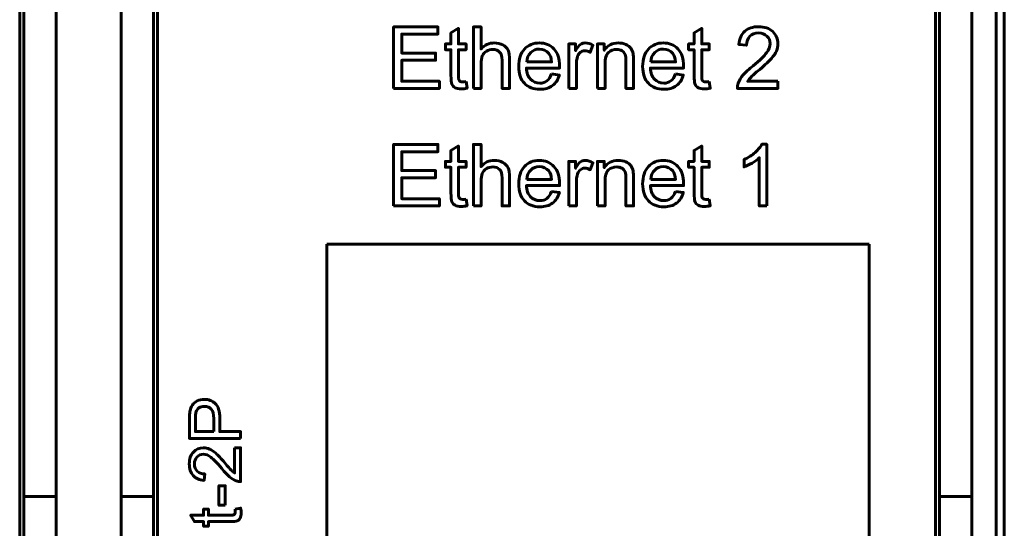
# Model space of a CAD drawing. Header units: millimetres. Extents: x -13 to 39, y -19 to 89.
# Tile 8 of 16: x 15 to 39, y 24 to 37. Entities that reach past the tile are written whole.
import ezdxf

# ---------------------------------------------------------------- set-up
doc = ezdxf.new("R2010")
doc.units = ezdxf.units.MM
doc.linetypes.add('K5LT32768', pattern=[0])

msp = doc.modelspace()

# ---------------------------------------------------------------- linework, layer by layer
at = {"color": 150, "linetype": 'K5LT32768', "lineweight": 60, "true_color": 0x0080ff}
for p, q in [((38.739, 61.118), (38.739, 8.557)), ((38.939, 61.118), (38.939, 8.557)), ((14.639, 22.438), (14.639, 47.238)), ((18.039, 22.438), (18.039, 47.238)), ((37.239, 22.438), (37.239, 47.238)), ((14.739, 44.413), (14.739, 25.262)), ((15.539, 25.262), (15.539, 44.413)), ((17.139, 25.262), (17.139, 44.413)), ((17.939, 44.413), (17.939, 25.262)), ((37.339, 44.413), (37.339, 25.262)), ((38.139, 25.262), (38.139, 44.413)), ((22.217, 14.783), (22.217, 31.492)), ((22.217, 31.492), (35.6, 31.492)), ((35.6, 31.492), (35.6, 14.783)), ((15.539, 25.262), (14.739, 25.262)), ((14.739, 23.338), (14.739, 25.262)), ((15.539, 23.645), (15.539, 25.262)), ((17.139, 23.645), (17.139, 25.262)), ((17.939, 25.262), (17.139, 25.262)), ((17.939, 25.262), (17.939, 23.338)), ((37.339, 25.262), (37.339, 23.338)), ((38.139, 25.262), (37.339, 25.262)), ((38.139, 23.645), (38.139, 25.262))]:
    msp.add_line(p, q, dxfattribs=at)
for points, knots in [([(23.866, 35.335), (23.866, 35.335), (23.866, 36.85), (23.866, 36.85), (24.96, 36.85), (24.96, 36.85), (24.96, 36.673), (24.96, 36.673), (24.067, 36.673), (24.067, 36.673), (24.067, 36.207), (24.067, 36.207), (24.903, 36.207), (24.903, 36.207), (24.903, 36.029), (24.903, 36.029), (24.067, 36.029), (24.067, 36.029), (24.067, 35.513), (24.067, 35.513), (24.996, 35.513), (24.996, 35.513), (24.996, 35.335), (24.996, 35.335), (23.866, 35.335), (23.866, 35.335)], [0, 0, 0, 0, 0.083333, 0.083333, 0.166667, 0.166667, 0.25, 0.25, 0.333333, 0.333333, 0.416667, 0.416667, 0.5, 0.5, 0.583333, 0.583333, 0.666667, 0.666667, 0.75, 0.75, 0.833333, 0.833333, 0.916667, 0.916667, 1, 1, 1, 1]), ([(25.654, 35.501), (25.654, 35.501), (25.68, 35.337), (25.68, 35.337), (25.627, 35.326), (25.581, 35.32), (25.54, 35.32), (25.472, 35.32), (25.42, 35.331), (25.383, 35.352), (25.346, 35.374), (25.319, 35.402), (25.304, 35.436), (25.289, 35.471), (25.282, 35.545), (25.282, 35.657), (25.282, 35.657), (25.282, 36.289), (25.282, 36.289), (25.144, 36.289), (25.144, 36.289), (25.144, 36.433), (25.144, 36.433), (25.282, 36.433), (25.282, 36.433), (25.282, 36.705), (25.282, 36.705), (25.468, 36.817), (25.468, 36.817), (25.468, 36.433), (25.468, 36.433), (25.654, 36.433), (25.654, 36.433), (25.654, 36.289), (25.654, 36.289), (25.468, 36.289), (25.468, 36.289), (25.468, 35.646), (25.468, 35.646), (25.468, 35.593), (25.471, 35.559), (25.478, 35.543), (25.484, 35.528), (25.495, 35.516), (25.51, 35.507), (25.524, 35.498), (25.546, 35.494), (25.573, 35.494), (25.594, 35.494), (25.621, 35.496), (25.654, 35.501)], [0, 0, 0, 0, 0.05, 0.05, 0.05, 0.1, 0.1, 0.1, 0.15, 0.15, 0.15, 0.2, 0.2, 0.2, 0.25, 0.25, 0.25, 0.3, 0.3, 0.35, 0.35, 0.4, 0.4, 0.45, 0.45, 0.5, 0.5, 0.55, 0.55, 0.6, 0.6, 0.65, 0.65, 0.7, 0.7, 0.75, 0.75, 0.8, 0.8, 0.8, 0.85, 0.85, 0.85, 0.9, 0.9, 0.9, 0.95, 0.95, 0.95, 1, 1, 1, 1]), ([(25.838, 35.335), (25.838, 35.335), (25.838, 36.85), (25.838, 36.85), (26.024, 36.85), (26.024, 36.85), (26.024, 36.305), (26.024, 36.305), (26.111, 36.406), (26.22, 36.457), (26.352, 36.457), (26.432, 36.457), (26.503, 36.441), (26.563, 36.409), (26.622, 36.377), (26.665, 36.333), (26.691, 36.276), (26.716, 36.22), (26.729, 36.137), (26.729, 36.03), (26.729, 36.03), (26.729, 35.335), (26.729, 35.335), (26.543, 35.335), (26.543, 35.335), (26.543, 36.029), (26.543, 36.029), (26.543, 36.122), (26.523, 36.19), (26.483, 36.232), (26.443, 36.275), (26.386, 36.296), (26.313, 36.296), (26.258, 36.296), (26.207, 36.282), (26.158, 36.253), (26.11, 36.225), (26.076, 36.186), (26.055, 36.137), (26.035, 36.088), (26.024, 36.021), (26.024, 35.935), (26.024, 35.935), (26.024, 35.335), (26.024, 35.335), (25.838, 35.335), (25.838, 35.335)], [0, 0, 0, 0, 0.058824, 0.058824, 0.117647, 0.117647, 0.176471, 0.176471, 0.176471, 0.235294, 0.235294, 0.235294, 0.294118, 0.294118, 0.294118, 0.352941, 0.352941, 0.352941, 0.411765, 0.411765, 0.411765, 0.470588, 0.470588, 0.529412, 0.529412, 0.588235, 0.588235, 0.588235, 0.647059, 0.647059, 0.647059, 0.705882, 0.705882, 0.705882, 0.764706, 0.764706, 0.764706, 0.823529, 0.823529, 0.823529, 0.882353, 0.882353, 0.882353, 0.941176, 0.941176, 1, 1, 1, 1]), ([(31.656, 35.501), (31.656, 35.501), (31.681, 35.337), (31.681, 35.337), (31.629, 35.326), (31.582, 35.32), (31.541, 35.32), (31.474, 35.32), (31.422, 35.331), (31.384, 35.352), (31.347, 35.374), (31.321, 35.402), (31.306, 35.436), (31.291, 35.471), (31.284, 35.545), (31.284, 35.657), (31.284, 35.657), (31.284, 36.289), (31.284, 36.289), (31.146, 36.289), (31.146, 36.289), (31.146, 36.433), (31.146, 36.433), (31.284, 36.433), (31.284, 36.433), (31.284, 36.705), (31.284, 36.705), (31.47, 36.817), (31.47, 36.817), (31.47, 36.433), (31.47, 36.433), (31.656, 36.433), (31.656, 36.433), (31.656, 36.289), (31.656, 36.289), (31.47, 36.289), (31.47, 36.289), (31.47, 35.646), (31.47, 35.646), (31.47, 35.593), (31.473, 35.559), (31.48, 35.543), (31.486, 35.528), (31.497, 35.516), (31.511, 35.507), (31.526, 35.498), (31.547, 35.494), (31.575, 35.494), (31.595, 35.494), (31.623, 35.496), (31.656, 35.501)], [0, 0, 0, 0, 0.05, 0.05, 0.05, 0.1, 0.1, 0.1, 0.15, 0.15, 0.15, 0.2, 0.2, 0.2, 0.25, 0.25, 0.25, 0.3, 0.3, 0.35, 0.35, 0.4, 0.4, 0.45, 0.45, 0.5, 0.5, 0.55, 0.55, 0.6, 0.6, 0.65, 0.65, 0.7, 0.7, 0.75, 0.75, 0.8, 0.8, 0.8, 0.85, 0.85, 0.85, 0.9, 0.9, 0.9, 0.95, 0.95, 0.95, 1, 1, 1, 1]), ([(33.353, 35.513), (33.353, 35.513), (33.353, 35.335), (33.353, 35.335), (32.35, 35.335), (32.35, 35.335), (32.348, 35.38), (32.356, 35.423), (32.372, 35.464), (32.397, 35.532), (32.439, 35.6), (32.552, 35.732), (32.633, 35.808), (32.739, 35.894), (32.903, 36.029), (33.014, 36.136), (33.072, 36.215), (33.131, 36.294), (33.16, 36.369), (33.16, 36.44), (33.16, 36.513), (33.134, 36.576), (33.081, 36.626), (33.028, 36.677), (32.959, 36.702), (32.874, 36.702), (32.784, 36.702), (32.712, 36.675), (32.658, 36.622), (32.604, 36.569), (32.577, 36.494), (32.576, 36.4), (32.576, 36.4), (32.386, 36.419), (32.386, 36.419), (32.399, 36.561), (32.448, 36.67), (32.533, 36.745), (32.619, 36.819), (32.734, 36.857), (32.878, 36.857), (33.023, 36.857), (33.139, 36.817), (33.223, 36.736), (33.308, 36.655), (33.351, 36.555), (33.351, 36.436), (33.351, 36.375), (33.338, 36.315), (33.313, 36.257), (33.289, 36.198), (33.247, 36.136), (33.19, 36.071), (33.132, 36.007), (33.037, 35.917), (32.903, 35.804), (32.791, 35.711), (32.719, 35.647), (32.688, 35.614), (32.656, 35.58), (32.63, 35.547), (32.609, 35.513), (32.609, 35.513), (33.353, 35.513), (33.353, 35.513)], [0, 0, 0, 0, 0.045455, 0.045455, 0.090909, 0.090909, 0.090909, 0.136364, 0.136364, 0.136364, 0.181818, 0.181818, 0.227273, 0.227273, 0.227273, 0.272727, 0.272727, 0.272727, 0.318182, 0.318182, 0.318182, 0.363636, 0.363636, 0.363636, 0.409091, 0.409091, 0.409091, 0.454545, 0.454545, 0.454545, 0.5, 0.5, 0.5, 0.545455, 0.545455, 0.545455, 0.590909, 0.590909, 0.590909, 0.636364, 0.636364, 0.636364, 0.681818, 0.681818, 0.681818, 0.727273, 0.727273, 0.727273, 0.772727, 0.772727, 0.772727, 0.818182, 0.818182, 0.818182, 0.863636, 0.863636, 0.863636, 0.909091, 0.909091, 0.909091, 0.954545, 0.954545, 0.954545, 1, 1, 1, 1]), ([(27.765, 35.69), (27.765, 35.69), (27.957, 35.665), (27.957, 35.665), (27.927, 35.553), (27.871, 35.466), (27.789, 35.404), (27.707, 35.343), (27.603, 35.312), (27.476, 35.312), (27.315, 35.312), (27.188, 35.361), (27.095, 35.46), (27.001, 35.558), (26.954, 35.697), (26.954, 35.875), (26.954, 36.059), (27.001, 36.202), (27.096, 36.304), (27.191, 36.406), (27.314, 36.457), (27.465, 36.457), (27.612, 36.457), (27.731, 36.407), (27.824, 36.307), (27.917, 36.207), (27.964, 36.067), (27.964, 35.886), (27.964, 35.875), (27.963, 35.858), (27.962, 35.837), (27.962, 35.837), (27.144, 35.837), (27.144, 35.837), (27.151, 35.716), (27.185, 35.624), (27.247, 35.56), (27.308, 35.496), (27.384, 35.464), (27.476, 35.464), (27.544, 35.464), (27.602, 35.482), (27.65, 35.518), (27.698, 35.554), (27.736, 35.611), (27.765, 35.69)], [0, 0, 0, 0, 0.066667, 0.066667, 0.066667, 0.133333, 0.133333, 0.133333, 0.2, 0.2, 0.2, 0.266667, 0.266667, 0.266667, 0.333333, 0.333333, 0.333333, 0.4, 0.4, 0.4, 0.466667, 0.466667, 0.466667, 0.533333, 0.533333, 0.533333, 0.6, 0.6, 0.6, 0.666667, 0.666667, 0.666667, 0.733333, 0.733333, 0.733333, 0.8, 0.8, 0.8, 0.866667, 0.866667, 0.866667, 0.933333, 0.933333, 0.933333, 1, 1, 1, 1]), ([(28.19, 35.335), (28.19, 35.335), (28.19, 36.433), (28.19, 36.433), (28.358, 36.433), (28.358, 36.433), (28.358, 36.265), (28.358, 36.265), (28.4, 36.343), (28.44, 36.395), (28.476, 36.419), (28.512, 36.444), (28.552, 36.457), (28.596, 36.457), (28.658, 36.457), (28.722, 36.437), (28.787, 36.398), (28.787, 36.398), (28.721, 36.226), (28.721, 36.226), (28.676, 36.251), (28.631, 36.264), (28.585, 36.264), (28.545, 36.264), (28.509, 36.252), (28.476, 36.227), (28.444, 36.203), (28.421, 36.169), (28.408, 36.126), (28.387, 36.06), (28.377, 35.987), (28.377, 35.909), (28.377, 35.909), (28.377, 35.335), (28.377, 35.335), (28.19, 35.335), (28.19, 35.335)], [0, 0, 0, 0, 0.076923, 0.076923, 0.153846, 0.153846, 0.230769, 0.230769, 0.230769, 0.307692, 0.307692, 0.307692, 0.384615, 0.384615, 0.384615, 0.461538, 0.461538, 0.461538, 0.538462, 0.538462, 0.538462, 0.615385, 0.615385, 0.615385, 0.692308, 0.692308, 0.692308, 0.769231, 0.769231, 0.769231, 0.846154, 0.846154, 0.846154, 0.923077, 0.923077, 1, 1, 1, 1]), ([(28.897, 35.335), (28.897, 35.335), (28.897, 36.433), (28.897, 36.433), (29.065, 36.433), (29.065, 36.433), (29.065, 36.277), (29.065, 36.277), (29.145, 36.397), (29.261, 36.457), (29.413, 36.457), (29.48, 36.457), (29.54, 36.445), (29.596, 36.421), (29.651, 36.397), (29.693, 36.366), (29.72, 36.328), (29.748, 36.289), (29.767, 36.243), (29.778, 36.19), (29.785, 36.156), (29.788, 36.095), (29.788, 36.009), (29.788, 36.009), (29.788, 35.335), (29.788, 35.335), (29.602, 35.335), (29.602, 35.335), (29.602, 36.002), (29.602, 36.002), (29.602, 36.078), (29.595, 36.135), (29.581, 36.172), (29.566, 36.21), (29.54, 36.24), (29.504, 36.262), (29.467, 36.285), (29.424, 36.296), (29.374, 36.296), (29.295, 36.296), (29.227, 36.271), (29.17, 36.22), (29.112, 36.17), (29.084, 36.075), (29.084, 35.934), (29.084, 35.934), (29.084, 35.335), (29.084, 35.335), (28.897, 35.335), (28.897, 35.335)], [0, 0, 0, 0, 0.055556, 0.055556, 0.111111, 0.111111, 0.166667, 0.166667, 0.166667, 0.222222, 0.222222, 0.222222, 0.277778, 0.277778, 0.277778, 0.333333, 0.333333, 0.333333, 0.388889, 0.388889, 0.388889, 0.444444, 0.444444, 0.444444, 0.5, 0.5, 0.555556, 0.555556, 0.611111, 0.611111, 0.611111, 0.666667, 0.666667, 0.666667, 0.722222, 0.722222, 0.722222, 0.777778, 0.777778, 0.777778, 0.833333, 0.833333, 0.833333, 0.888889, 0.888889, 0.888889, 0.944444, 0.944444, 1, 1, 1, 1]), ([(30.824, 35.69), (30.824, 35.69), (31.016, 35.665), (31.016, 35.665), (30.986, 35.553), (30.93, 35.466), (30.849, 35.404), (30.767, 35.343), (30.662, 35.312), (30.535, 35.312), (30.375, 35.312), (30.248, 35.361), (30.154, 35.46), (30.06, 35.558), (30.013, 35.697), (30.013, 35.875), (30.013, 36.059), (30.06, 36.202), (30.155, 36.304), (30.25, 36.406), (30.373, 36.457), (30.525, 36.457), (30.671, 36.457), (30.791, 36.407), (30.883, 36.307), (30.976, 36.207), (31.023, 36.067), (31.023, 35.886), (31.023, 35.875), (31.022, 35.858), (31.022, 35.837), (31.022, 35.837), (30.204, 35.837), (30.204, 35.837), (30.211, 35.716), (30.245, 35.624), (30.306, 35.56), (30.367, 35.496), (30.444, 35.464), (30.535, 35.464), (30.603, 35.464), (30.661, 35.482), (30.709, 35.518), (30.758, 35.554), (30.796, 35.611), (30.824, 35.69)], [0, 0, 0, 0, 0.066667, 0.066667, 0.066667, 0.133333, 0.133333, 0.133333, 0.2, 0.2, 0.2, 0.266667, 0.266667, 0.266667, 0.333333, 0.333333, 0.333333, 0.4, 0.4, 0.4, 0.466667, 0.466667, 0.466667, 0.533333, 0.533333, 0.533333, 0.6, 0.6, 0.6, 0.666667, 0.666667, 0.666667, 0.733333, 0.733333, 0.733333, 0.8, 0.8, 0.8, 0.866667, 0.866667, 0.866667, 0.933333, 0.933333, 0.933333, 1, 1, 1, 1]), ([(27.155, 35.989), (27.155, 35.989), (27.767, 35.989), (27.767, 35.989), (27.759, 36.081), (27.735, 36.15), (27.696, 36.197), (27.638, 36.268), (27.561, 36.304), (27.466, 36.304), (27.381, 36.304), (27.309, 36.276), (27.251, 36.219), (27.193, 36.161), (27.161, 36.085), (27.155, 35.989)], [0, 0, 0, 0, 0.2, 0.2, 0.2, 0.4, 0.4, 0.4, 0.6, 0.6, 0.6, 0.8, 0.8, 0.8, 1, 1, 1, 1]), ([(30.214, 35.989), (30.214, 35.989), (30.826, 35.989), (30.826, 35.989), (30.818, 36.081), (30.794, 36.15), (30.756, 36.197), (30.697, 36.268), (30.62, 36.304), (30.526, 36.304), (30.44, 36.304), (30.369, 36.276), (30.311, 36.219), (30.253, 36.161), (30.221, 36.085), (30.214, 35.989)], [0, 0, 0, 0, 0.2, 0.2, 0.2, 0.4, 0.4, 0.4, 0.6, 0.6, 0.6, 0.8, 0.8, 0.8, 1, 1, 1, 1]), ([(23.866, 32.435), (23.866, 32.435), (23.866, 33.951), (23.866, 33.951), (24.96, 33.951), (24.96, 33.951), (24.96, 33.773), (24.96, 33.773), (24.067, 33.773), (24.067, 33.773), (24.067, 33.308), (24.067, 33.308), (24.903, 33.308), (24.903, 33.308), (24.903, 33.13), (24.903, 33.13), (24.067, 33.13), (24.067, 33.13), (24.067, 32.613), (24.067, 32.613), (24.996, 32.613), (24.996, 32.613), (24.996, 32.435), (24.996, 32.435), (23.866, 32.435), (23.866, 32.435)], [0, 0, 0, 0, 0.083333, 0.083333, 0.166667, 0.166667, 0.25, 0.25, 0.333333, 0.333333, 0.416667, 0.416667, 0.5, 0.5, 0.583333, 0.583333, 0.666667, 0.666667, 0.75, 0.75, 0.833333, 0.833333, 0.916667, 0.916667, 1, 1, 1, 1]), ([(25.654, 32.602), (25.654, 32.602), (25.68, 32.437), (25.68, 32.437), (25.627, 32.426), (25.581, 32.421), (25.54, 32.421), (25.472, 32.421), (25.42, 32.431), (25.383, 32.453), (25.346, 32.474), (25.319, 32.502), (25.304, 32.537), (25.289, 32.572), (25.282, 32.645), (25.282, 32.757), (25.282, 32.757), (25.282, 33.39), (25.282, 33.39), (25.144, 33.39), (25.144, 33.39), (25.144, 33.534), (25.144, 33.534), (25.282, 33.534), (25.282, 33.534), (25.282, 33.806), (25.282, 33.806), (25.468, 33.917), (25.468, 33.917), (25.468, 33.534), (25.468, 33.534), (25.654, 33.534), (25.654, 33.534), (25.654, 33.39), (25.654, 33.39), (25.468, 33.39), (25.468, 33.39), (25.468, 32.747), (25.468, 32.747), (25.468, 32.693), (25.471, 32.659), (25.478, 32.644), (25.484, 32.629), (25.495, 32.617), (25.51, 32.608), (25.524, 32.599), (25.546, 32.594), (25.573, 32.594), (25.594, 32.594), (25.621, 32.597), (25.654, 32.602)], [0, 0, 0, 0, 0.05, 0.05, 0.05, 0.1, 0.1, 0.1, 0.15, 0.15, 0.15, 0.2, 0.2, 0.2, 0.25, 0.25, 0.25, 0.3, 0.3, 0.35, 0.35, 0.4, 0.4, 0.45, 0.45, 0.5, 0.5, 0.55, 0.55, 0.6, 0.6, 0.65, 0.65, 0.7, 0.7, 0.75, 0.75, 0.8, 0.8, 0.8, 0.85, 0.85, 0.85, 0.9, 0.9, 0.9, 0.95, 0.95, 0.95, 1, 1, 1, 1]), ([(25.838, 32.435), (25.838, 32.435), (25.838, 33.951), (25.838, 33.951), (26.024, 33.951), (26.024, 33.951), (26.024, 33.406), (26.024, 33.406), (26.111, 33.507), (26.22, 33.557), (26.352, 33.557), (26.432, 33.557), (26.503, 33.541), (26.563, 33.509), (26.622, 33.477), (26.665, 33.433), (26.691, 33.377), (26.716, 33.32), (26.729, 33.238), (26.729, 33.131), (26.729, 33.131), (26.729, 32.435), (26.729, 32.435), (26.543, 32.435), (26.543, 32.435), (26.543, 33.13), (26.543, 33.13), (26.543, 33.223), (26.523, 33.291), (26.483, 33.333), (26.443, 33.375), (26.386, 33.396), (26.313, 33.396), (26.258, 33.396), (26.207, 33.382), (26.158, 33.354), (26.11, 33.325), (26.076, 33.286), (26.055, 33.237), (26.035, 33.189), (26.024, 33.121), (26.024, 33.035), (26.024, 33.035), (26.024, 32.435), (26.024, 32.435), (25.838, 32.435), (25.838, 32.435)], [0, 0, 0, 0, 0.058824, 0.058824, 0.117647, 0.117647, 0.176471, 0.176471, 0.176471, 0.235294, 0.235294, 0.235294, 0.294118, 0.294118, 0.294118, 0.352941, 0.352941, 0.352941, 0.411765, 0.411765, 0.411765, 0.470588, 0.470588, 0.529412, 0.529412, 0.588235, 0.588235, 0.588235, 0.647059, 0.647059, 0.647059, 0.705882, 0.705882, 0.705882, 0.764706, 0.764706, 0.764706, 0.823529, 0.823529, 0.823529, 0.882353, 0.882353, 0.882353, 0.941176, 0.941176, 1, 1, 1, 1]), ([(31.656, 32.602), (31.656, 32.602), (31.681, 32.437), (31.681, 32.437), (31.629, 32.426), (31.582, 32.421), (31.541, 32.421), (31.474, 32.421), (31.422, 32.431), (31.384, 32.453), (31.347, 32.474), (31.321, 32.502), (31.306, 32.537), (31.291, 32.572), (31.284, 32.645), (31.284, 32.757), (31.284, 32.757), (31.284, 33.39), (31.284, 33.39), (31.146, 33.39), (31.146, 33.39), (31.146, 33.534), (31.146, 33.534), (31.284, 33.534), (31.284, 33.534), (31.284, 33.806), (31.284, 33.806), (31.47, 33.917), (31.47, 33.917), (31.47, 33.534), (31.47, 33.534), (31.656, 33.534), (31.656, 33.534), (31.656, 33.39), (31.656, 33.39), (31.47, 33.39), (31.47, 33.39), (31.47, 32.747), (31.47, 32.747), (31.47, 32.693), (31.473, 32.659), (31.48, 32.644), (31.486, 32.629), (31.497, 32.617), (31.511, 32.608), (31.526, 32.599), (31.547, 32.594), (31.575, 32.594), (31.595, 32.594), (31.623, 32.597), (31.656, 32.602)], [0, 0, 0, 0, 0.05, 0.05, 0.05, 0.1, 0.1, 0.1, 0.15, 0.15, 0.15, 0.2, 0.2, 0.2, 0.25, 0.25, 0.25, 0.3, 0.3, 0.35, 0.35, 0.4, 0.4, 0.45, 0.45, 0.5, 0.5, 0.55, 0.55, 0.6, 0.6, 0.65, 0.65, 0.7, 0.7, 0.75, 0.75, 0.8, 0.8, 0.8, 0.85, 0.85, 0.85, 0.9, 0.9, 0.9, 0.95, 0.95, 0.95, 1, 1, 1, 1]), ([(33.076, 32.435), (33.076, 32.435), (32.889, 32.435), (32.889, 32.435), (32.889, 33.622), (32.889, 33.622), (32.845, 33.578), (32.786, 33.536), (32.713, 33.493), (32.64, 33.45), (32.575, 33.418), (32.517, 33.397), (32.517, 33.397), (32.517, 33.577), (32.517, 33.577), (32.621, 33.626), (32.712, 33.685), (32.79, 33.755), (32.868, 33.824), (32.923, 33.892), (32.956, 33.957), (32.956, 33.957), (33.076, 33.957), (33.076, 33.957), (33.076, 32.435), (33.076, 32.435)], [0, 0, 0, 0, 0.111111, 0.111111, 0.222222, 0.222222, 0.222222, 0.333333, 0.333333, 0.333333, 0.444444, 0.444444, 0.444444, 0.555556, 0.555556, 0.555556, 0.666667, 0.666667, 0.666667, 0.777778, 0.777778, 0.777778, 0.888889, 0.888889, 1, 1, 1, 1]), ([(27.765, 32.791), (27.765, 32.791), (27.957, 32.766), (27.957, 32.766), (27.927, 32.654), (27.871, 32.567), (27.789, 32.505), (27.707, 32.443), (27.603, 32.412), (27.476, 32.412), (27.315, 32.412), (27.188, 32.462), (27.095, 32.56), (27.001, 32.659), (26.954, 32.797), (26.954, 32.976), (26.954, 33.16), (27.001, 33.303), (27.096, 33.405), (27.191, 33.507), (27.314, 33.557), (27.465, 33.557), (27.612, 33.557), (27.731, 33.508), (27.824, 33.408), (27.917, 33.308), (27.964, 33.167), (27.964, 32.986), (27.964, 32.976), (27.963, 32.959), (27.962, 32.937), (27.962, 32.937), (27.144, 32.937), (27.144, 32.937), (27.151, 32.817), (27.185, 32.724), (27.247, 32.661), (27.308, 32.597), (27.384, 32.565), (27.476, 32.565), (27.544, 32.565), (27.602, 32.583), (27.65, 32.619), (27.698, 32.655), (27.736, 32.712), (27.765, 32.791)], [0, 0, 0, 0, 0.066667, 0.066667, 0.066667, 0.133333, 0.133333, 0.133333, 0.2, 0.2, 0.2, 0.266667, 0.266667, 0.266667, 0.333333, 0.333333, 0.333333, 0.4, 0.4, 0.4, 0.466667, 0.466667, 0.466667, 0.533333, 0.533333, 0.533333, 0.6, 0.6, 0.6, 0.666667, 0.666667, 0.666667, 0.733333, 0.733333, 0.733333, 0.8, 0.8, 0.8, 0.866667, 0.866667, 0.866667, 0.933333, 0.933333, 0.933333, 1, 1, 1, 1]), ([(28.19, 32.435), (28.19, 32.435), (28.19, 33.534), (28.19, 33.534), (28.358, 33.534), (28.358, 33.534), (28.358, 33.366), (28.358, 33.366), (28.4, 33.444), (28.44, 33.495), (28.476, 33.52), (28.512, 33.545), (28.552, 33.557), (28.596, 33.557), (28.658, 33.557), (28.722, 33.538), (28.787, 33.498), (28.787, 33.498), (28.721, 33.327), (28.721, 33.327), (28.676, 33.352), (28.631, 33.365), (28.585, 33.365), (28.545, 33.365), (28.509, 33.352), (28.476, 33.328), (28.444, 33.304), (28.421, 33.27), (28.408, 33.226), (28.387, 33.16), (28.377, 33.088), (28.377, 33.009), (28.377, 33.009), (28.377, 32.435), (28.377, 32.435), (28.19, 32.435), (28.19, 32.435)], [0, 0, 0, 0, 0.076923, 0.076923, 0.153846, 0.153846, 0.230769, 0.230769, 0.230769, 0.307692, 0.307692, 0.307692, 0.384615, 0.384615, 0.384615, 0.461538, 0.461538, 0.461538, 0.538462, 0.538462, 0.538462, 0.615385, 0.615385, 0.615385, 0.692308, 0.692308, 0.692308, 0.769231, 0.769231, 0.769231, 0.846154, 0.846154, 0.846154, 0.923077, 0.923077, 1, 1, 1, 1]), ([(28.897, 32.435), (28.897, 32.435), (28.897, 33.534), (28.897, 33.534), (29.065, 33.534), (29.065, 33.534), (29.065, 33.378), (29.065, 33.378), (29.145, 33.498), (29.261, 33.557), (29.413, 33.557), (29.48, 33.557), (29.54, 33.545), (29.596, 33.522), (29.651, 33.498), (29.693, 33.467), (29.72, 33.428), (29.748, 33.39), (29.767, 33.344), (29.778, 33.291), (29.785, 33.256), (29.788, 33.196), (29.788, 33.11), (29.788, 33.11), (29.788, 32.435), (29.788, 32.435), (29.602, 32.435), (29.602, 32.435), (29.602, 33.103), (29.602, 33.103), (29.602, 33.179), (29.595, 33.236), (29.581, 33.273), (29.566, 33.31), (29.54, 33.34), (29.504, 33.363), (29.467, 33.385), (29.424, 33.396), (29.374, 33.396), (29.295, 33.396), (29.227, 33.371), (29.17, 33.321), (29.112, 33.271), (29.084, 33.175), (29.084, 33.035), (29.084, 33.035), (29.084, 32.435), (29.084, 32.435), (28.897, 32.435), (28.897, 32.435)], [0, 0, 0, 0, 0.055556, 0.055556, 0.111111, 0.111111, 0.166667, 0.166667, 0.166667, 0.222222, 0.222222, 0.222222, 0.277778, 0.277778, 0.277778, 0.333333, 0.333333, 0.333333, 0.388889, 0.388889, 0.388889, 0.444444, 0.444444, 0.444444, 0.5, 0.5, 0.555556, 0.555556, 0.611111, 0.611111, 0.611111, 0.666667, 0.666667, 0.666667, 0.722222, 0.722222, 0.722222, 0.777778, 0.777778, 0.777778, 0.833333, 0.833333, 0.833333, 0.888889, 0.888889, 0.888889, 0.944444, 0.944444, 1, 1, 1, 1]), ([(30.824, 32.791), (30.824, 32.791), (31.016, 32.766), (31.016, 32.766), (30.986, 32.654), (30.93, 32.567), (30.849, 32.505), (30.767, 32.443), (30.662, 32.412), (30.535, 32.412), (30.375, 32.412), (30.248, 32.462), (30.154, 32.56), (30.06, 32.659), (30.013, 32.797), (30.013, 32.976), (30.013, 33.16), (30.06, 33.303), (30.155, 33.405), (30.25, 33.507), (30.373, 33.557), (30.525, 33.557), (30.671, 33.557), (30.791, 33.508), (30.883, 33.408), (30.976, 33.308), (31.023, 33.167), (31.023, 32.986), (31.023, 32.976), (31.022, 32.959), (31.022, 32.937), (31.022, 32.937), (30.204, 32.937), (30.204, 32.937), (30.211, 32.817), (30.245, 32.724), (30.306, 32.661), (30.367, 32.597), (30.444, 32.565), (30.535, 32.565), (30.603, 32.565), (30.661, 32.583), (30.709, 32.619), (30.758, 32.655), (30.796, 32.712), (30.824, 32.791)], [0, 0, 0, 0, 0.066667, 0.066667, 0.066667, 0.133333, 0.133333, 0.133333, 0.2, 0.2, 0.2, 0.266667, 0.266667, 0.266667, 0.333333, 0.333333, 0.333333, 0.4, 0.4, 0.4, 0.466667, 0.466667, 0.466667, 0.533333, 0.533333, 0.533333, 0.6, 0.6, 0.6, 0.666667, 0.666667, 0.666667, 0.733333, 0.733333, 0.733333, 0.8, 0.8, 0.8, 0.866667, 0.866667, 0.866667, 0.933333, 0.933333, 0.933333, 1, 1, 1, 1]), ([(27.155, 33.09), (27.155, 33.09), (27.767, 33.09), (27.767, 33.09), (27.759, 33.182), (27.735, 33.251), (27.696, 33.297), (27.638, 33.369), (27.561, 33.405), (27.466, 33.405), (27.381, 33.405), (27.309, 33.376), (27.251, 33.319), (27.193, 33.262), (27.161, 33.185), (27.155, 33.09)], [0, 0, 0, 0, 0.2, 0.2, 0.2, 0.4, 0.4, 0.4, 0.6, 0.6, 0.6, 0.8, 0.8, 0.8, 1, 1, 1, 1]), ([(30.214, 33.09), (30.214, 33.09), (30.826, 33.09), (30.826, 33.09), (30.818, 33.182), (30.794, 33.251), (30.756, 33.297), (30.697, 33.369), (30.62, 33.405), (30.526, 33.405), (30.44, 33.405), (30.369, 33.376), (30.311, 33.319), (30.253, 33.262), (30.221, 33.185), (30.214, 33.09)], [0, 0, 0, 0, 0.2, 0.2, 0.2, 0.4, 0.4, 0.4, 0.6, 0.6, 0.6, 0.8, 0.8, 0.8, 1, 1, 1, 1]), ([(20.092, 26.696), (20.092, 26.696), (18.829, 26.696), (18.829, 26.696), (18.829, 27.173), (18.829, 27.173), (18.829, 27.257), (18.833, 27.321), (18.841, 27.365), (18.851, 27.427), (18.871, 27.479), (18.9, 27.521), (18.929, 27.564), (18.97, 27.597), (19.022, 27.623), (19.074, 27.648), (19.131, 27.661), (19.194, 27.661), (19.301, 27.661), (19.391, 27.627), (19.465, 27.559), (19.54, 27.49), (19.577, 27.367), (19.577, 27.188), (19.577, 27.188), (19.577, 26.864), (19.577, 26.864), (20.092, 26.864), (20.092, 26.864), (20.092, 26.696), (20.092, 26.696)], [0, 0, 0, 0, 0.090909, 0.090909, 0.181818, 0.181818, 0.181818, 0.272727, 0.272727, 0.272727, 0.363636, 0.363636, 0.363636, 0.454545, 0.454545, 0.454545, 0.545455, 0.545455, 0.545455, 0.636364, 0.636364, 0.636364, 0.727273, 0.727273, 0.727273, 0.818182, 0.818182, 0.909091, 0.909091, 1, 1, 1, 1]), ([(19.429, 26.864), (19.429, 26.864), (19.429, 27.19), (19.429, 27.19), (19.429, 27.298), (19.409, 27.375), (19.368, 27.42), (19.328, 27.466), (19.272, 27.488), (19.199, 27.488), (19.146, 27.488), (19.101, 27.475), (19.063, 27.448), (19.025, 27.422), (19, 27.386), (18.988, 27.343), (18.981, 27.315), (18.977, 27.262), (18.977, 27.187), (18.977, 27.187), (18.977, 26.864), (18.977, 26.864), (19.429, 26.864), (19.429, 26.864)], [0, 0, 0, 0, 0.125, 0.125, 0.125, 0.25, 0.25, 0.25, 0.375, 0.375, 0.375, 0.5, 0.5, 0.5, 0.625, 0.625, 0.625, 0.75, 0.75, 0.75, 0.875, 0.875, 1, 1, 1, 1]), ([(19.944, 26.467), (19.944, 26.467), (20.092, 26.467), (20.092, 26.467), (20.092, 25.631), (20.092, 25.631), (20.055, 25.629), (20.019, 25.636), (19.984, 25.649), (19.927, 25.67), (19.871, 25.705), (19.816, 25.752), (19.761, 25.799), (19.698, 25.867), (19.626, 25.955), (19.513, 26.092), (19.424, 26.184), (19.358, 26.233), (19.292, 26.282), (19.23, 26.306), (19.171, 26.306), (19.11, 26.306), (19.058, 26.284), (19.016, 26.24), (18.974, 26.196), (18.952, 26.138), (18.952, 26.067), (18.952, 25.992), (18.975, 25.933), (19.019, 25.888), (19.064, 25.843), (19.126, 25.82), (19.205, 25.819), (19.205, 25.819), (19.189, 25.661), (19.189, 25.661), (19.07, 25.671), (18.98, 25.713), (18.917, 25.784), (18.855, 25.855), (18.824, 25.951), (18.824, 26.071), (18.824, 26.192), (18.857, 26.288), (18.925, 26.359), (18.992, 26.43), (19.075, 26.465), (19.175, 26.465), (19.225, 26.465), (19.275, 26.455), (19.324, 26.434), (19.373, 26.413), (19.424, 26.379), (19.478, 26.331), (19.532, 26.283), (19.607, 26.203), (19.701, 26.092), (19.779, 25.999), (19.832, 25.939), (19.86, 25.912), (19.888, 25.886), (19.916, 25.864), (19.944, 25.847), (19.944, 25.847), (19.944, 26.467), (19.944, 26.467)], [0, 0, 0, 0, 0.045455, 0.045455, 0.090909, 0.090909, 0.090909, 0.136364, 0.136364, 0.136364, 0.181818, 0.181818, 0.181818, 0.227273, 0.227273, 0.227273, 0.272727, 0.272727, 0.272727, 0.318182, 0.318182, 0.318182, 0.363636, 0.363636, 0.363636, 0.409091, 0.409091, 0.409091, 0.454545, 0.454545, 0.454545, 0.5, 0.5, 0.5, 0.545455, 0.545455, 0.545455, 0.590909, 0.590909, 0.590909, 0.636364, 0.636364, 0.636364, 0.681818, 0.681818, 0.681818, 0.727273, 0.727273, 0.727273, 0.772727, 0.772727, 0.772727, 0.818182, 0.818182, 0.818182, 0.863636, 0.863636, 0.863636, 0.909091, 0.909091, 0.909091, 0.954545, 0.954545, 0.954545, 1, 1, 1, 1]), ([(19.713, 25.047), (19.713, 25.047), (19.557, 25.047), (19.557, 25.047), (19.557, 25.527), (19.557, 25.527), (19.713, 25.527), (19.713, 25.527), (19.713, 25.047), (19.713, 25.047)], [0, 0, 0, 0, 0.25, 0.25, 0.5, 0.5, 0.75, 0.75, 1, 1, 1, 1]), ([(19.953, 24.955), (19.953, 24.955), (20.09, 24.976), (20.09, 24.976), (20.1, 24.933), (20.104, 24.894), (20.104, 24.86), (20.104, 24.804), (20.095, 24.76), (20.078, 24.729), (20.06, 24.698), (20.036, 24.676), (20.007, 24.664), (19.978, 24.651), (19.917, 24.645), (19.824, 24.645), (19.824, 24.645), (19.296, 24.645), (19.296, 24.645), (19.296, 24.53), (19.296, 24.53), (19.176, 24.53), (19.176, 24.53), (19.176, 24.645), (19.176, 24.645), (18.95, 24.645), (18.95, 24.645), (18.857, 24.8), (18.857, 24.8), (19.176, 24.8), (19.176, 24.8), (19.176, 24.955), (19.176, 24.955), (19.296, 24.955), (19.296, 24.955), (19.296, 24.8), (19.296, 24.8), (19.833, 24.8), (19.833, 24.8), (19.877, 24.8), (19.906, 24.803), (19.918, 24.808), (19.931, 24.814), (19.941, 24.822), (19.948, 24.835), (19.956, 24.847), (19.96, 24.865), (19.96, 24.888), (19.96, 24.905), (19.958, 24.927), (19.953, 24.955)], [0, 0, 0, 0, 0.05, 0.05, 0.05, 0.1, 0.1, 0.1, 0.15, 0.15, 0.15, 0.2, 0.2, 0.2, 0.25, 0.25, 0.25, 0.3, 0.3, 0.35, 0.35, 0.4, 0.4, 0.45, 0.45, 0.5, 0.5, 0.55, 0.55, 0.6, 0.6, 0.65, 0.65, 0.7, 0.7, 0.75, 0.75, 0.8, 0.8, 0.8, 0.85, 0.85, 0.85, 0.9, 0.9, 0.9, 0.95, 0.95, 0.95, 1, 1, 1, 1])]:
    msp.add_open_spline(points, degree=3, knots=knots, dxfattribs=at)

doc.saveas('drawing.dxf')
